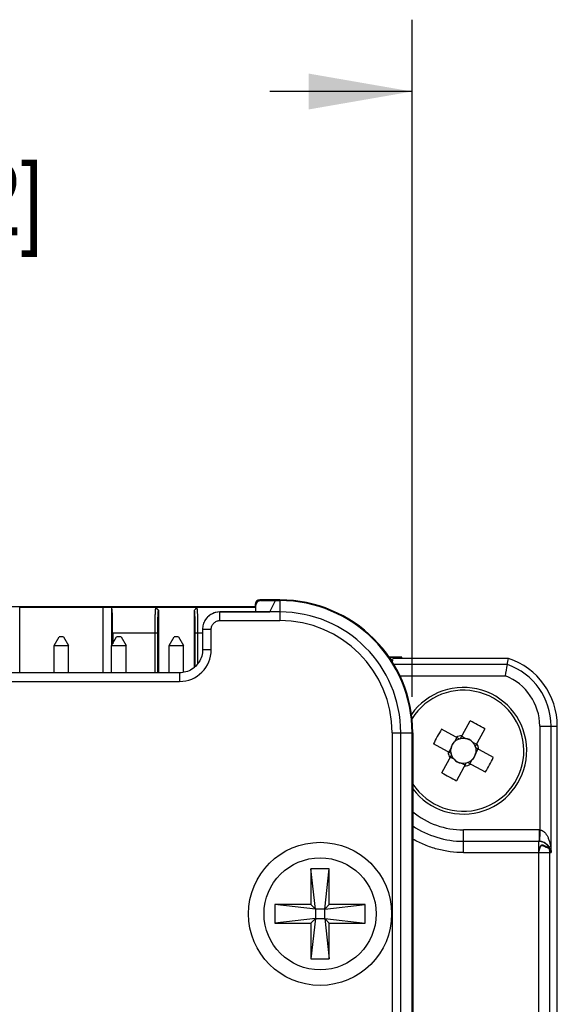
# Model space of a CAD drawing. Header units: inches. Extents: x 0 to 22, y 0 to 17.
# Tile 6 of 32: x 3 to 3.9, y 7.6 to 9.3. Entities that reach past the tile are written whole.
import ezdxf

# ---------------------------------------------------------------- set-up
doc = ezdxf.new("R2010")
doc.units = ezdxf.units.IN
doc.header["$LTSCALE"] = 1.21
doc.header["$MEASUREMENT"] = 0
doc.layers.get('0').update_dxf_attribs({"linetype": 'CONTINUOUS'})
doc.layers.add('DIMENSIONS', color=7, linetype='CONTINUOUS')
doc.styles.get("Standard").update_dxf_attribs({"font": 'txt', "width": 0.8})
doc.dimstyles.new('DIMSTYLE_5', dxfattribs={"dimtxt": 0.125, "dimasz": 0.18, "dimexe": 0.18, "dimexo": 0.0625, "dimgap": 0.09, "dimtad": 0, "dimtih": 1, "dimtoh": 1, "dimdec": 1, "dimdsep": 46, "dimtxsty": 'STANDARD', "dimblk": '_FILLED', "dimblk1": '_FILLED', "dimblk2": '_FILLED', "dimcen": 0.09, "dimadec": 0, "dimazin": 0, "dimtp": 0.1, "dimtm": 0.1, "dimtfac": 1, "dimtdec": 1, "dimtofl": 0, "dimtmove": 0, "dimatfit": 3, "dimldrblk": '_FILLED', "dimfxl": 1, "dimtolj": 1, "dimarcsym": 0})

# ---------------------------------------------------------------- blocks, each defined once
blk = doc.blocks.new('_FILLED')
at = {"color": 0, "linetype": 'BYBLOCK'}
blk.add_solid([(0, 0), (-1, 0.1736), (-1, -0.1736)], dxfattribs=at)
blk = doc.blocks.new('*D13')
at = {"layer": 'DIMENSIONS', "color": 2, "linetype": 'CONTINUOUS'}
for p, q in [((2.4603, 8.1334), (2.4603, 9.3118)), ((3.6803, 8.1334), (3.6803, 9.3118)), ((2.4603, 9.1868), (2.7078, 9.1868)), ((3.6803, 9.1868), (3.4328, 9.1868))]:
    blk.add_line(p, q, dxfattribs=at)
at = {"layer": 'DIMENSIONS', "color": 2, "linetype": 'CONTINUOUS', "xscale": 0.18, "yscale": 0.18, "zscale": 0.18, "rotation": 180}
blk.add_blockref('_FILLED', (2.4603, 9.1868), dxfattribs=at)
at = {"layer": 'DIMENSIONS', "color": 2, "linetype": 'CONTINUOUS', "xscale": 0.18, "yscale": 0.18, "zscale": 0.18}
blk.add_blockref('_FILLED', (3.6803, 9.1868), dxfattribs=at)
at = {"layer": 'DIMENSIONS', "color": 2, "linetype": 'CONTINUOUS', "insert": (2.8703, 9.2493), "char_height": 0.125, "width": 0.6, "attachment_point": 2, "line_spacing_factor": 0.9}
blk.add_mtext('31\\P[1.22]', dxfattribs=at)

msp = doc.modelspace()

# ---------------------------------------------------------------- linework, layer by layer
at = {"color": 7, "linetype": 'CONTINUOUS'}
for p, q in [((3.4075, 8.2942), (3.4075, 8.2902)), ((3.4088, 8.2929), (3.4075, 8.2942)), ((3.4088, 8.2813), (3.4088, 8.2929)), ((3.4503, 8.3022), (3.4155, 8.3022)), ((3.4155, 8.3022), (3.4168, 8.3009)), ((3.4168, 8.3009), (3.4503, 8.3009)), ((3.433, 8.2813), (3.4428, 8.3009)), ((3.4503, 8.3022), (3.4503, 8.2663)), ((3.4075, 8.2902), (2.7331, 8.2902)), ((2.9979, 8.1753), (2.9979, 8.289)), ((3.1427, 8.289), (2.9979, 8.289)), ((3.1427, 8.289), (3.1427, 8.1753)), ((3.2342, 8.2889), (3.1556, 8.2889)), ((3.1584, 8.2239), (3.1584, 8.288)), ((3.2344, 8.289), (3.2342, 8.2889)), ((3.2342, 8.2889), (3.2393, 8.2837)), ((3.2344, 8.289), (3.2396, 8.2838)), ((3.3062, 8.289), (3.2344, 8.289)), ((3.2393, 8.2837), (3.2396, 8.2838)), ((3.2396, 8.1753), (3.2396, 8.2838)), ((3.3011, 8.2838), (3.3062, 8.289)), ((3.3011, 8.2838), (3.3011, 8.1842)), ((3.3011, 8.2838), (3.3013, 8.2837)), ((3.3013, 8.2837), (3.3064, 8.2889)), ((3.3064, 8.2889), (3.3062, 8.289)), ((3.4088, 8.2889), (3.3064, 8.2889)), ((3.346, 8.2663), (3.346, 8.2813)), ((3.346, 8.2813), (3.433, 8.2813)), ((3.4503, 8.2812), (3.346, 8.2812)), ((3.4088, 8.2889), (3.4075, 8.2902)), ((3.3191, 8.2647), (3.3191, 8.2647)), ((3.346, 8.2663), (3.4503, 8.2663)), ((3.1596, 8.2449), (3.1596, 8.226)), ((3.1596, 8.2449), (3.238, 8.2449)), ((3.2329, 8.2449), (3.2329, 8.1753)), ((3.238, 8.1753), (3.238, 8.2449)), ((3.3027, 8.2449), (3.3027, 8.1855)), ((3.3027, 8.2449), (3.3159, 8.2449)), ((3.3078, 8.1911), (3.3078, 8.2449)), ((3.3159, 8.2512), (3.3159, 8.2153)), ((3.3159, 8.2512), (3.3309, 8.2512)), ((3.3309, 8.2153), (3.3309, 8.2512)), ((3.0578, 8.223), (3.0665, 8.238)), ((3.0742, 8.238), (3.0665, 8.238)), ((3.0742, 8.238), (3.0828, 8.223)), ((3.1578, 8.223), (3.1665, 8.238)), ((3.1742, 8.238), (3.1665, 8.238)), ((3.1742, 8.238), (3.1828, 8.223)), ((3.2578, 8.223), (3.2665, 8.238)), ((3.2742, 8.238), (3.2665, 8.238)), ((3.2742, 8.238), (3.2828, 8.223)), ((3.0578, 8.1753), (3.0578, 8.223)), ((3.0578, 8.223), (3.0828, 8.223)), ((3.0828, 8.1753), (3.0828, 8.223)), ((3.1578, 8.1753), (3.1578, 8.223)), ((3.1578, 8.223), (3.1828, 8.223)), ((3.1828, 8.1753), (3.1828, 8.223)), ((3.2578, 8.1753), (3.2578, 8.223)), ((3.2578, 8.223), (3.2828, 8.223)), ((3.2828, 8.1759), (3.2828, 8.223)), ((3.3309, 8.2153), (3.3159, 8.2153)), ((3.6623, 8.2023), (3.6406, 8.2023)), ((3.647, 8.2012), (3.6412, 8.2015)), ((3.6423, 8.2023), (3.6415, 8.2015)), ((3.647, 8.2012), (3.647, 8.201)), ((3.647, 8.1961), (3.647, 8.198)), ((3.8461, 8.1897), (3.6487, 8.1897)), ((3.6623, 8.2006), (3.6623, 8.2023)), ((3.6627, 8.2006), (3.8479, 8.2006)), ((3.276, 8.1753), (2.8647, 8.1753)), ((3.276, 8.1753), (3.276, 8.1603)), ((2.8647, 8.1603), (3.276, 8.1603)), ((3.6592, 8.17), (3.8426, 8.17)), ((3.7646, 8.061), (3.7814, 8.0918)), ((3.6457, 8.0709), (3.6457, 6.8759)), ((3.6457, 8.0709), (3.6816, 8.0709)), ((3.6606, 6.8759), (3.6606, 8.0709)), ((3.6803, 6.8759), (3.6803, 8.0709)), ((3.6816, 8.0709), (3.6816, 6.8759)), ((3.7622, 8.0603), (3.7314, 8.0771)), ((3.807, 8.0779), (3.7902, 8.0471)), ((3.9023, 8.0826), (3.9023, 7.9019)), ((3.9023, 8.0826), (3.9329, 8.0826)), ((3.922, 7.8625), (3.922, 8.0826)), ((3.9329, 6.1732), (3.9329, 8.0826)), ((3.7546, 8.0557), (3.7583, 8.0624)), ((3.7667, 8.0649), (3.7734, 8.0613)), ((3.7856, 8.0546), (3.7923, 8.051)), ((3.7482, 8.0347), (3.7174, 8.0516)), ((3.7443, 8.0369), (3.748, 8.0436)), ((3.8217, 8.0279), (3.7909, 8.0447)), ((3.7948, 8.0426), (3.7911, 8.0358)), ((3.7321, 8.0015), (3.7489, 8.0323)), ((3.7535, 8.0248), (3.7468, 8.0285)), ((3.7745, 8.0184), (3.7577, 7.9876)), ((3.7724, 8.0145), (3.7657, 8.0182)), ((3.8077, 8.0023), (3.7769, 8.0191)), ((3.7845, 8.0237), (3.7808, 8.017)), ((3.7695, 7.8625), (3.7695, 7.9019)), ((3.9013, 7.9019), (3.7695, 7.9019)), ((3.9013, 7.9019), (3.9013, 7.8822)), ((3.9013, 7.9019), (3.9023, 7.9019)), ((3.7695, 7.8822), (3.9013, 7.8822)), ((3.9003, 7.8822), (3.9003, 6.7681)), ((3.9005, 7.8634), (3.9006, 7.8643)), ((3.9009, 7.8655), (3.9006, 7.8643)), ((3.9008, 7.865), (3.9006, 7.8642)), ((3.9011, 7.8662), (3.9008, 7.8651)), ((3.9012, 7.8666), (3.9011, 7.8662)), ((3.9013, 7.8671), (3.9012, 7.8666)), ((3.9014, 7.8675), (3.9013, 7.8671)), ((3.9015, 7.868), (3.9014, 7.8675)), ((3.9017, 7.8684), (3.9015, 7.868)), ((3.9018, 7.8688), (3.9017, 7.8684)), ((3.9093, 7.8747), (3.9091, 7.8748)), ((3.9094, 7.8746), (3.9093, 7.8747)), ((3.9096, 7.8745), (3.9094, 7.8746)), ((3.9098, 7.8744), (3.9096, 7.8745)), ((3.9105, 7.874), (3.9098, 7.8744)), ((3.91, 7.8738), (3.9106, 7.8734)), ((3.9108, 7.8738), (3.9105, 7.874)), ((3.9106, 7.8734), (3.911, 7.8732)), ((3.9109, 7.8737), (3.9108, 7.8738)), ((3.9111, 7.8737), (3.9109, 7.8737)), ((3.9113, 7.8736), (3.9111, 7.8737)), ((3.9114, 7.8735), (3.9113, 7.8736)), ((3.9115, 7.8735), (3.9114, 7.8735)), ((3.9116, 7.8734), (3.9115, 7.8735)), ((3.9117, 7.8733), (3.9116, 7.8734)), ((3.9118, 7.8733), (3.9117, 7.8733)), ((3.9119, 7.8732), (3.9118, 7.8733)), ((3.912, 7.8732), (3.9119, 7.8732)), ((3.9121, 7.8731), (3.912, 7.8732)), ((3.9122, 7.8731), (3.9121, 7.8731)), ((3.9123, 7.873), (3.9122, 7.8731)), ((3.9124, 7.873), (3.9123, 7.873)), ((3.9125, 7.873), (3.9124, 7.873)), ((3.9126, 7.8729), (3.9125, 7.873)), ((3.9127, 7.8729), (3.9126, 7.8729)), ((3.9128, 7.8728), (3.9127, 7.8729)), ((3.913, 7.8727), (3.9128, 7.8728)), ((3.9131, 7.8727), (3.913, 7.8727)), ((3.9133, 7.8726), (3.9131, 7.8727)), ((3.9135, 7.8725), (3.9133, 7.8726)), ((3.9139, 7.8723), (3.9135, 7.8725)), ((3.914, 7.8723), (3.9139, 7.8723)), ((3.9144, 7.8721), (3.914, 7.8723)), ((3.9146, 7.872), (3.9144, 7.8721)), ((3.9144, 7.8717), (3.9146, 7.8717)), ((3.9147, 7.872), (3.9146, 7.872)), ((3.9146, 7.8717), (3.9152, 7.8715)), ((3.9148, 7.8719), (3.9147, 7.872)), ((3.9149, 7.8719), (3.9148, 7.8719)), ((3.915, 7.8718), (3.9149, 7.8719)), ((3.9151, 7.8718), (3.915, 7.8718)), ((3.9152, 7.8718), (3.9151, 7.8718)), ((3.9153, 7.8717), (3.9152, 7.8718)), ((3.9152, 7.8715), (3.9153, 7.8715)), ((3.9153, 7.8717), (3.9153, 7.8717)), ((3.9154, 7.8717), (3.9153, 7.8717)), ((3.9153, 7.8715), (3.9154, 7.8715)), ((3.9155, 7.8716), (3.9154, 7.8717)), ((3.9155, 7.8716), (3.9155, 7.8716)), ((3.9156, 7.8716), (3.9155, 7.8716)), ((3.9156, 7.8716), (3.9156, 7.8716)), ((3.9157, 7.8715), (3.9156, 7.8716)), ((3.9157, 7.8715), (3.9157, 7.8715)), ((3.9157, 7.8715), (3.9157, 7.8715)), ((3.9158, 7.8715), (3.9157, 7.8715)), ((3.9158, 7.8715), (3.9158, 7.8715)), ((3.9159, 7.8714), (3.9158, 7.8715)), ((3.9159, 7.8714), (3.9159, 7.8714)), ((3.9159, 7.8714), (3.9159, 7.8714)), ((3.916, 7.8714), (3.9159, 7.8714)), ((3.916, 7.8713), (3.916, 7.8714)), ((3.9161, 7.8713), (3.916, 7.8713)), ((3.9161, 7.8713), (3.9161, 7.8713)), ((3.9161, 7.8713), (3.9161, 7.8713)), ((3.9162, 7.8713), (3.9161, 7.8713)), ((3.9162, 7.8712), (3.9162, 7.8713)), ((3.9163, 7.8712), (3.9162, 7.8712)), ((3.9163, 7.8712), (3.9163, 7.8712)), ((3.9163, 7.8712), (3.9163, 7.8712)), ((3.9164, 7.8711), (3.9163, 7.8712)), ((3.9164, 7.8711), (3.9164, 7.8711)), ((3.9164, 7.8711), (3.9164, 7.8711)), ((3.9165, 7.8711), (3.9164, 7.8711)), ((3.9165, 7.871), (3.9165, 7.8711)), ((3.9165, 7.871), (3.9165, 7.871)), ((3.9166, 7.871), (3.9165, 7.871)), ((3.9166, 7.871), (3.9166, 7.871)), ((3.9166, 7.871), (3.9166, 7.871)), ((3.9166, 7.871), (3.9166, 7.8709)), ((3.9166, 7.871), (3.9166, 7.871)), ((3.9166, 7.871), (3.9166, 7.871)), ((3.9167, 7.8709), (3.9166, 7.871)), ((3.9166, 7.8709), (3.9167, 7.8709)), ((3.9167, 7.8709), (3.9167, 7.8709)), ((3.9167, 7.8709), (3.9167, 7.8709)), ((3.9167, 7.8709), (3.9167, 7.8709)), ((3.9167, 7.8709), (3.9168, 7.8709)), ((3.9167, 7.8709), (3.9167, 7.8709)), ((3.9168, 7.8709), (3.9167, 7.8709)), ((3.9168, 7.8709), (3.9168, 7.8708)), ((3.9168, 7.8709), (3.9168, 7.8709)), ((3.9168, 7.8708), (3.9168, 7.8709)), ((3.9168, 7.8708), (3.9168, 7.8708)), ((3.9168, 7.8708), (3.9169, 7.8708)), ((3.9169, 7.8708), (3.9168, 7.8708)), ((3.9169, 7.8708), (3.9169, 7.8708)), ((3.9169, 7.8707), (3.9169, 7.8708)), ((3.917, 7.8707), (3.9169, 7.8708)), ((3.917, 7.8707), (3.9169, 7.8707)), ((3.917, 7.8707), (3.917, 7.8707)), ((3.917, 7.8707), (3.917, 7.8707)), ((3.917, 7.8707), (3.917, 7.8707)), ((3.7695, 7.8625), (3.922, 7.8625)), ((3.9003, 7.8626), (3.9005, 7.8634)), ((3.92, 6.7681), (3.92, 7.8625)), ((3.5043, 7.8344), (3.5043, 7.7719)), ((3.5123, 7.7639), (3.5043, 7.8344)), ((3.5363, 7.8344), (3.5043, 7.8344)), ((3.5283, 7.7639), (3.5363, 7.8344)), ((3.5363, 7.7719), (3.5363, 7.8344)), ((3.4418, 7.7719), (3.4418, 7.7399)), ((3.5043, 7.7719), (3.4418, 7.7719)), ((3.5123, 7.7639), (3.4418, 7.7719)), ((3.5043, 7.7719), (3.5123, 7.7639)), ((3.5123, 7.7639), (3.5123, 7.7479)), ((3.5283, 7.7639), (3.5123, 7.7639)), ((3.5283, 7.7639), (3.5363, 7.7719)), ((3.5283, 7.7639), (3.5988, 7.7719)), ((3.5283, 7.7479), (3.5283, 7.7639)), ((3.5988, 7.7719), (3.5363, 7.7719)), ((3.5988, 7.7399), (3.5988, 7.7719)), ((3.5123, 7.7479), (3.4418, 7.7399)), ((3.5123, 7.7479), (3.5043, 7.7399)), ((3.5123, 7.7479), (3.5043, 7.6774)), ((3.5123, 7.7479), (3.5283, 7.7479)), ((3.5283, 7.7479), (3.5988, 7.7399)), ((3.5283, 7.7479), (3.5363, 7.6774)), ((3.5363, 7.7399), (3.5283, 7.7479)), ((3.4418, 7.7399), (3.5043, 7.7399)), ((3.5043, 7.7399), (3.5043, 7.6774)), ((3.5363, 7.6774), (3.5363, 7.7399)), ((3.5363, 7.7399), (3.5988, 7.7399)), ((3.5043, 7.6774), (3.5363, 7.6774))]:
    msp.add_line(p, q, dxfattribs=at)
for points in [[(3.3192, 8.2647), (3.3187, 8.2637), (3.3178, 8.2616), (3.3171, 8.2595), (3.3166, 8.2573), (3.3162, 8.2551), (3.316, 8.253), (3.3159, 8.2512)], [(3.3159, 8.2153), (3.3159, 8.2128), (3.3156, 8.2099), (3.3151, 8.2071), (3.3144, 8.2043), (3.3135, 8.2015), (3.3124, 8.1988), (3.3111, 8.1962), (3.3096, 8.1937), (3.308, 8.1914), (3.3062, 8.1891), (3.3042, 8.187), (3.3021, 8.1851), (3.2999, 8.1833), (3.2975, 8.1816), (3.2951, 8.1802), (3.2925, 8.1789), (3.2898, 8.1778), (3.287, 8.1769), (3.2842, 8.1762), (3.2814, 8.1757), (3.2785, 8.1754), (3.276, 8.1753)], [(3.901, 7.8659), (3.9012, 7.8666), (3.9014, 7.8673), (3.9016, 7.868), (3.9018, 7.8687), (3.902, 7.8693), (3.9021, 7.8699), (3.9023, 7.8705), (3.9025, 7.871), (3.9028, 7.8715), (3.903, 7.872), (3.9032, 7.8724), (3.9034, 7.8728), (3.9036, 7.8732), (3.9039, 7.8736), (3.9041, 7.8739), (3.9044, 7.8741), (3.9047, 7.8744), (3.905, 7.8746), (3.9053, 7.8748), (3.9056, 7.8749), (3.906, 7.875), (3.9063, 7.875), (3.9066, 7.875), (3.907, 7.875), (3.9073, 7.8749), (3.9076, 7.8749), (3.9079, 7.8748), (3.9082, 7.8747), (3.9085, 7.8745), (3.9088, 7.8744), (3.909, 7.8743), (3.9093, 7.8742), (3.9095, 7.874), (3.9098, 7.8739), (3.91, 7.8738)], [(3.9091, 7.8748), (3.9091, 7.8748), (3.909, 7.8748), (3.9089, 7.8749), (3.9088, 7.8749), (3.9088, 7.875), (3.9087, 7.875), (3.9086, 7.875), (3.9085, 7.8751), (3.9084, 7.8751), (3.9083, 7.8752), (3.9083, 7.8752), (3.9082, 7.8752), (3.9081, 7.8753), (3.908, 7.8753), (3.9079, 7.8753), (3.9078, 7.8754), (3.9077, 7.8754), (3.9077, 7.8754), (3.9076, 7.8754), (3.9075, 7.8755), (3.9074, 7.8755), (3.9073, 7.8755), (3.9072, 7.8755), (3.9071, 7.8756), (3.907, 7.8756), (3.9069, 7.8756), (3.9068, 7.8756), (3.9067, 7.8756), (3.9067, 7.8756), (3.9066, 7.8756), (3.9065, 7.8756), (3.9064, 7.8756), (3.9063, 7.8756), (3.9062, 7.8756), (3.9061, 7.8756), (3.906, 7.8756), (3.9059, 7.8755), (3.9058, 7.8755), (3.9057, 7.8755), (3.9056, 7.8755), (3.9055, 7.8754), (3.9055, 7.8754), (3.9054, 7.8753), (3.9053, 7.8753), (3.9052, 7.8753), (3.9051, 7.8752), (3.905, 7.8751), (3.9049, 7.8751), (3.9049, 7.875), (3.9048, 7.875), (3.9047, 7.8749), (3.9046, 7.8748), (3.9045, 7.8747), (3.9045, 7.8747), (3.9044, 7.8746), (3.9043, 7.8745), (3.9042, 7.8744), (3.9042, 7.8743), (3.9041, 7.8742), (3.904, 7.8742), (3.904, 7.8741), (3.9039, 7.874), (3.9038, 7.8739), (3.9038, 7.8738), (3.9037, 7.8737), (3.9036, 7.8736), (3.9036, 7.8735), (3.9035, 7.8734), (3.9034, 7.8732), (3.9034, 7.8731), (3.9033, 7.873), (3.9033, 7.8729), (3.9032, 7.8728), (3.9031, 7.8726), (3.9031, 7.8725), (3.903, 7.8724), (3.903, 7.8722), (3.9029, 7.8721), (3.9028, 7.872), (3.9028, 7.8718), (3.9027, 7.8717), (3.9027, 7.8715), (3.9026, 7.8713), (3.9025, 7.8712), (3.9025, 7.871), (3.9024, 7.8708), (3.9023, 7.8707), (3.9023, 7.8705), (3.9022, 7.8703), (3.9022, 7.8701), (3.9021, 7.8699), (3.9021, 7.8698), (3.902, 7.8696), (3.9019, 7.8694), (3.9019, 7.8692), (3.9018, 7.8688)], [(3.911, 7.8732), (3.9112, 7.8731), (3.9113, 7.873), (3.9115, 7.8729), (3.9117, 7.8728), (3.9119, 7.8727), (3.912, 7.8727), (3.9122, 7.8726), (3.9123, 7.8725), (3.9125, 7.8724), (3.9126, 7.8724), (3.9128, 7.8723), (3.9129, 7.8723), (3.9131, 7.8722), (3.9132, 7.8721), (3.9133, 7.8721), (3.9135, 7.8721), (3.9136, 7.872), (3.9137, 7.872), (3.9138, 7.8719), (3.9139, 7.8719), (3.914, 7.8719), (3.9141, 7.8718), (3.9142, 7.8718), (3.9144, 7.8717)], [(3.9154, 7.8715), (3.9155, 7.8714), (3.9156, 7.8714), (3.9156, 7.8714), (3.9157, 7.8714), (3.9157, 7.8714), (3.9158, 7.8713), (3.9158, 7.8713), (3.9159, 7.8713), (3.9159, 7.8713), (3.916, 7.8713), (3.916, 7.8713), (3.916, 7.8712), (3.9161, 7.8712), (3.9161, 7.8712), (3.9161, 7.8712), (3.9162, 7.8712), (3.9162, 7.8712), (3.9162, 7.8712), (3.9163, 7.8712), (3.9163, 7.8711), (3.9163, 7.8711), (3.9164, 7.8711), (3.9164, 7.8711), (3.9164, 7.8711), (3.9164, 7.8711), (3.9164, 7.8711), (3.9165, 7.8711), (3.9165, 7.8711), (3.9165, 7.871), (3.9165, 7.871), (3.9165, 7.871), (3.9165, 7.871), (3.9165, 7.871), (3.9165, 7.871), (3.9165, 7.871), (3.9165, 7.871), (3.9166, 7.871)]]:
    msp.add_lwpolyline(points, dxfattribs=at)
for centre, radius in [((3.7695, 8.0397), 0.0219), ((3.5203, 7.7559), 0.1245), ((3.5203, 7.7559), 0.0975)]:
    msp.add_circle(centre, radius, dxfattribs=at)
for centre, radius, start, end in [((3.4503, 8.0709), 0.2313, 0, 90), ((3.4503, 8.0709), 0.23, 0, 90), ((3.346, 8.2513), 0.03, 90.0131, 153.4531), ((3.346, 8.2512), 0.03, 89.9826, 141.6227), ((3.4503, 8.0709), 0.2103, 0, 90), ((3.346, 8.2512), 0.03, 153.1339, 153.3791), ((3.3459, 8.2513), 0.03, 145.7356, 153.1339), ((3.346, 8.2512), 0.03, 142.176, 145.7354), ((3.3459, 8.2513), 0.03, 141.6226, 142.1753), ((3.4503, 8.0709), 0.1953, 0, 90), ((3.276, 8.2153), 0.055, 269.9998, 0.0002), ((2.6412, 8.3949), 1.2222, 349.3979, 350.335), ((2.4344, 8.4301), 1.432, 350.3341, 350.7737), ((3.8085, 8.0826), 0.1135, 0, 70.6629), ((3.8085, 8.0826), 0.1243, 0, 71.5327), ((3.8085, 8.0826), 0.0938, 0, 68.7099), ((3.7695, 8.0397), 0.1102, 217.0734, 144.9495), ((3.7695, 8.0397), 0.1053, 213.3549, 147.9637), ((3.5874, 7.7058), 0.432, 59.4517, 63.3161), ((4.1034, 7.8575), 0.432, 149.4517, 153.3161), ((3.7695, 8.0397), 0.0266, 94.6145, 118.1533), ((3.7695, 8.0397), 0.0266, 184.6145, 208.1533), ((3.7695, 8.0397), 0.0266, 4.6145, 28.1533), ((3.4356, 8.2219), 0.432, 329.4517, 333.3161), ((3.9517, 8.3736), 0.432, 239.4517, 243.3161), ((3.7695, 8.0397), 0.0266, 274.6145, 298.1533), ((3.7695, 8.0397), 0.1378, 230.3524, 270), ((3.7695, 8.0397), 0.1575, 236.0573, 270), ((3.9003, 7.8594), 0.0228, 87.4368, 90.0257), ((3.9013, 7.8625), 0.0197, 88.5016, 89.9999)]:
    msp.add_arc(centre, radius, start, end, dxfattribs=at)
for centre, major_axis, ratio, start_param, end_param in [((3.4155, 8.2942), (-0.00566, 0.00566), 0.999695, -0.785246, 0.785246), ((3.4168, 8.2929), (-0.00566, 0.00566), 0.999695, -0.785246, 0.785246), ((3.1427, 8.2888), (0.0156, 0), 0.017455, 0.602682, 1.570796), ((3.158, 8.2449), (0, 0.044), 0.034921, -1.570796, -0.20785), ((3.6076, 8.1961), (0.0394, 0), 0.026186, -0.313753, 0), ((3.6627, 8.201), (0.0157, 0), 0.026186, 3.141593, 4.712389), ((3.7672, 8.041), (0.017, -0.0093), 0.990116, 2.772179, 3.511006), ((3.7708, 8.0421), (0.0093, 0.017), 0.990116, -0.369414, 0.369414), ((3.7719, 8.0384), (0.017, -0.0093), 0.990116, -0.369414, 0.369414), ((3.7682, 8.0373), (0.0093, 0.017), 0.990116, -3.511006, -2.772179)]:
    msp.add_ellipse(centre, major_axis=major_axis, ratio=ratio, start_param=start_param, end_param=end_param, dxfattribs=at)
for points, knots in [([(3.1584, 8.288), (3.1583, 8.288), (3.1583, 8.2882), (3.1581, 8.2884), (3.1579, 8.2886), (3.1574, 8.2887), (3.1567, 8.2889), (3.156, 8.2889), (3.1556, 8.2889)], [0, 0, 0, 0, 0.074446, 0.153125, 0.24409, 0.352648, 0.632202, 1, 1, 1, 1]), ([(3.2342, 8.2889), (3.2342, 8.2889), (3.2342, 8.2888), (3.2341, 8.2886), (3.2341, 8.2883), (3.234, 8.2879), (3.234, 8.2874), (3.2339, 8.2865), (3.2337, 8.2852), (3.2336, 8.2834), (3.2334, 8.2811), (3.2333, 8.2786), (3.2332, 8.2757), (3.2331, 8.2725), (3.233, 8.2678), (3.233, 8.2614), (3.233, 8.2533), (3.2329, 8.2478), (3.2329, 8.2449)], [0, 0, 0, 0, 0.002076, 0.006517, 0.013312, 0.022438, 0.03387, 0.047576, 0.081659, 0.124346, 0.175231, 0.233842, 0.299641, 0.372022, 0.450313, 0.621642, 0.807198, 1, 1, 1, 1]), ([(3.238, 8.2449), (3.238, 8.2474), (3.238, 8.2523), (3.2381, 8.2594), (3.2382, 8.265), (3.2383, 8.2692), (3.2384, 8.2719), (3.2385, 8.2745), (3.2386, 8.2768), (3.2387, 8.2788), (3.2388, 8.2804), (3.2389, 8.2816), (3.239, 8.2824), (3.2391, 8.2828), (3.2391, 8.2832), (3.2392, 8.2834), (3.2392, 8.2836), (3.2393, 8.2836), (3.2393, 8.2837), (3.2393, 8.2837)], [0, 0, 0, 0, 0.194261, 0.378662, 0.54821, 0.625854, 0.697911, 0.76376, 0.822777, 0.874342, 0.917834, 0.952643, 0.966604, 0.978173, 0.987284, 0.99389, 0.996253, 0.998007, 1, 1, 1, 1]), ([(3.3013, 8.2837), (3.3013, 8.2837), (3.3014, 8.2836), (3.3014, 8.2836), (3.3015, 8.2834), (3.3015, 8.2832), (3.3016, 8.2828), (3.3017, 8.2824), (3.3017, 8.2816), (3.3018, 8.2804), (3.302, 8.2788), (3.3021, 8.2768), (3.3022, 8.2745), (3.3023, 8.2719), (3.3024, 8.2692), (3.3025, 8.265), (3.3026, 8.2594), (3.3026, 8.2523), (3.3027, 8.2474), (3.3027, 8.2449)], [0, 0, 0, 0, 0.001993, 0.003747, 0.00611, 0.012716, 0.021827, 0.033396, 0.047357, 0.082166, 0.125658, 0.177223, 0.23624, 0.302089, 0.374146, 0.45179, 0.621338, 0.805739, 1, 1, 1, 1]), ([(3.3078, 8.2449), (3.3077, 8.2478), (3.3076, 8.2533), (3.3076, 8.2614), (3.3076, 8.2678), (3.3076, 8.2725), (3.3075, 8.2757), (3.3074, 8.2786), (3.3072, 8.2811), (3.3071, 8.2834), (3.3069, 8.2852), (3.3068, 8.2865), (3.3067, 8.2874), (3.3066, 8.2879), (3.3066, 8.2883), (3.3065, 8.2886), (3.3065, 8.2888), (3.3065, 8.2889), (3.3064, 8.2889)], [0, 0, 0, 0, 0.192802, 0.378358, 0.549687, 0.627978, 0.700359, 0.766158, 0.824769, 0.875654, 0.918341, 0.952424, 0.96613, 0.977562, 0.986688, 0.993483, 0.997924, 1, 1, 1, 1]), ([(3.4084, 8.2813), (3.4084, 8.2819), (3.4084, 8.2829), (3.4085, 8.2844), (3.4085, 8.2857), (3.4086, 8.2868), (3.4086, 8.2875), (3.4087, 8.288), (3.4087, 8.2883), (3.4087, 8.2886), (3.4088, 8.2887), (3.4088, 8.2888), (3.4088, 8.2889), (3.4088, 8.2889)], [0, 0, 0, 0, 0.222536, 0.418817, 0.587821, 0.728662, 0.840633, 0.885621, 0.923143, 0.953187, 0.975955, 0.991582, 1, 1, 1, 1]), ([(3.4088, 8.2889), (3.4088, 8.2889), (3.4088, 8.2889), (3.4088, 8.2889), (3.4088, 8.2889), (3.4088, 8.2889), (3.4088, 8.2889)], [0, 0, 0, 0, 0.243455, 0.476928, 0.774391, 1, 1, 1, 1]), ([(3.3309, 8.2512), (3.3309, 8.2532), (3.3318, 8.2571), (3.3351, 8.2621), (3.3401, 8.2655), (3.344, 8.2663), (3.346, 8.2663)], [0, 0, 0, 0, 0.250193, 0.500075, 0.749913, 1, 1, 1, 1]), ([(3.6433, 8.1984), (3.6436, 8.1984), (3.6441, 8.1984), (3.6449, 8.1983), (3.6455, 8.1983), (3.646, 8.1982), (3.6464, 8.1982), (3.6467, 8.1981), (3.6469, 8.1981), (3.647, 8.198), (3.647, 8.198)], [0, 0, 0, 0, 0.228909, 0.42882, 0.599166, 0.739495, 0.849478, 0.928968, 0.978255, 1, 1, 1, 1]), ([(3.9023, 7.9019), (3.9023, 7.8994), (3.9023, 7.8958), (3.9022, 7.8912), (3.9021, 7.8883), (3.902, 7.8859), (3.9019, 7.8842), (3.9019, 7.8832), (3.9018, 7.8827), (3.9018, 7.8824), (3.9018, 7.8823), (3.9018, 7.8822)], [0, 0, 0, 0, 0.378624, 0.548044, 0.697549, 0.82238, 0.917721, 0.952811, 0.978637, 0.994542, 1, 1, 1, 1]), ([(3.9023, 7.9019), (3.9034, 7.9018), (3.9054, 7.9015), (3.9081, 7.9001), (3.9103, 7.8983), (3.9121, 7.8963), (3.9137, 7.8942), (3.9155, 7.8913), (3.917, 7.8881), (3.9183, 7.8846), (3.9196, 7.8807), (3.9209, 7.8754), (3.9218, 7.869), (3.922, 7.8647), (3.922, 7.8625)], [0, 0, 0, 0, 0.066728, 0.128312, 0.18772, 0.245164, 0.299742, 0.352895, 0.463377, 0.524315, 0.589019, 0.725809, 0.865918, 1, 1, 1, 1]), ([(3.7695, 7.8625), (3.7619, 7.8625), (3.7465, 7.8635), (3.7239, 7.868), (3.7021, 7.8753), (3.6883, 7.8821), (3.6816, 7.8859)], [0, 0, 0, 0, 0.249998, 0.499999, 0.75, 1, 1, 1, 1]), ([(3.92, 7.8625), (3.92, 7.863), (3.9199, 7.8639), (3.9198, 7.865), (3.9197, 7.8659), (3.9195, 7.8668), (3.9193, 7.8675), (3.919, 7.8685), (3.9186, 7.8697), (3.9181, 7.871), (3.9171, 7.8728), (3.9156, 7.875), (3.9133, 7.8775), (3.9108, 7.8792), (3.9085, 7.8805), (3.9064, 7.8814), (3.904, 7.882), (3.9022, 7.8822), (3.9013, 7.8822)], [0, 0, 0, 0, 0.046733, 0.084312, 0.115512, 0.142972, 0.168973, 0.194244, 0.243634, 0.293091, 0.343316, 0.447258, 0.558539, 0.682009, 0.750449, 0.824782, 0.907028, 1, 1, 1, 1]), ([(3.9018, 7.8822), (3.9029, 7.8822), (3.9048, 7.882), (3.9075, 7.8814), (3.9097, 7.8805), (3.9121, 7.8792), (3.9142, 7.8778), (3.9159, 7.8762), (3.917, 7.8749), (3.918, 7.8736), (3.9193, 7.8717), (3.9207, 7.8691), (3.9217, 7.8658), (3.922, 7.8636), (3.922, 7.8625)], [0, 0, 0, 0, 0.101658, 0.188479, 0.265415, 0.334295, 0.452116, 0.505896, 0.559558, 0.614885, 0.671593, 0.785642, 0.896644, 1, 1, 1, 1])]:
    msp.add_open_spline(points, degree=3, knots=knots, dxfattribs=at)

# ---------------------------------------------------------------- dimensions: what is measured, and where the dimension line sits
at = {"layer": 'DIMENSIONS', "color": 2, "linetype": 'CONTINUOUS'}
dim = msp.add_linear_dim(base=(3.6803, 9.1868), p1=(2.4603, 8.1334), p2=(3.6803, 8.1334), dimstyle='DIMSTYLE_5', dxfattribs=at)
dim.commit()
dim.dimension.update_dxf_attribs({"geometry": '*D13', "text_midpoint": (2.9953, 9.093), "dimtype": 160})

doc.saveas('drawing.dxf')
